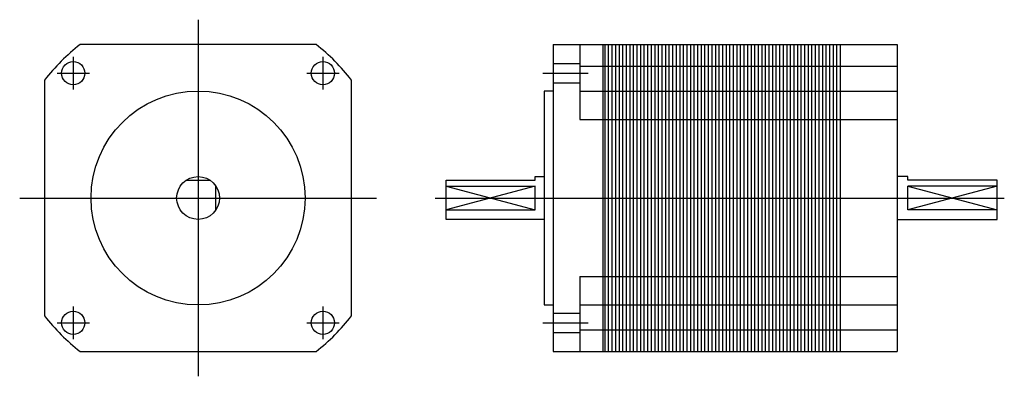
# Model space of a CAD drawing. Extents: x -50 to 226, y -50 to 50.
import ezdxf

# ---------------------------------------------------------------- set-up
doc = ezdxf.new("R2010")
doc.units = 0
doc.header["$LTSCALE"] = 2
doc.linetypes.add('CENTER', pattern=[0])
doc.linetypes.add('HIDDEN', pattern=[0])
doc.layers.get('0').update_dxf_attribs({"linetype": 'CONTINUOUS'})
doc.layers.add('CENTER', color=1, linetype='CENTER')
doc.layers.add('HIDDEN', color=7, linetype='HIDDEN')

msp = doc.modelspace()

# ---------------------------------------------------------------- linework, layer by layer
at = {"color": 0}
for p, q in [((99.5, 43), (99.5, -43)), ((99.5, 43), (196, 43)), ((107, 43), (107, 22)), ((113.5, 43), (113.5, -43)), ((114, 43), (114, -43)), ((115, 43), (115, -43)), ((116, 43), (116, -43)), ((117, 43), (117, -43)), ((118, 43), (118, -43)), ((119, 43), (119, -43)), ((120, 43), (120, -43)), ((121, 43), (121, -43)), ((122, 43), (122, -43)), ((123, 43), (123, -43)), ((124, 43), (124, -43)), ((125, 43), (125, -43)), ((126, 43), (126, -43)), ((127, 43), (127, -43)), ((128, 43), (128, -43)), ((129, 43), (129, -43)), ((130, 43), (130, -43)), ((131, 43), (131, -43)), ((132, 43), (132, -43)), ((133, 43), (133, -43)), ((134, 43), (134, -43)), ((135, 43), (135, -43)), ((136, 43), (136, -43)), ((137, 43), (137, -43)), ((138, 43), (138, -43)), ((139, 43), (139, -43)), ((140, 43), (140, -43)), ((141, 43), (141, -43)), ((142, 43), (142, -43)), ((143, 43), (143, -43)), ((144, 43), (144, -43)), ((145, 43), (145, -43)), ((146, 43), (146, -43)), ((147, 43), (147, -43)), ((148, 43), (148, -43)), ((149, 43), (149, -43)), ((150, 43), (150, -43)), ((151, 43), (151, -43)), ((152, 43), (152, -43)), ((153, 43), (153, -43)), ((154, 43), (154, -43)), ((155, 43), (155, -43)), ((156, 43), (156, -43)), ((157, 43), (157, -43)), ((158, 43), (158, -43)), ((159, 43), (159, -43)), ((160, 43), (160, -43)), ((161, 43), (161, -43)), ((162, 43), (162, -43)), ((163, 43), (163, -43)), ((164, 43), (164, -43)), ((165, 43), (165, -43)), ((166, 43), (166, -43)), ((167, 43), (167, -43)), ((168, 43), (168, -43)), ((169, 43), (169, -43)), ((170, 43), (170, -43)), ((171, 43), (171, -43)), ((172, 43), (172, -43)), ((173, 43), (173, -43)), ((174, 43), (174, -43)), ((175, 43), (175, -43)), ((176, 43), (176, -43)), ((177, 43), (177, -43)), ((178, 43), (178, -43)), ((179, 43), (179, -43)), ((180, 43), (180, -43)), ((196, 43), (196, -43)), ((107, 37), (196, 37)), ((107, 30), (196, 30)), ((107, 22), (196, 22)), ((-3.32, 5), (3.32, 5)), ((5, -3.32), (5, 3.32)), ((69.5, 3.32), (94.5, 3.32)), ((69.5, 3.32), (94.5, -3.32)), ((94.5, 3.32), (69.5, -3.32)), ((94.5, -3.32), (94.5, 3.32)), ((199, 3.32), (224, -3.32)), ((224, 3.32), (199, -3.32)), ((199, -3.32), (199, 3.32)), ((224, 3.32), (199, 3.32)), ((69.5, -3.32), (94.5, -3.32)), ((224, -3.32), (199, -3.32)), ((107, -22), (196, -22)), ((107, -22), (107, -43)), ((107, -30), (196, -30)), ((107, -37), (196, -37)), ((99.5, -43), (196, -43))]:
    msp.add_line(p, q, dxfattribs=at)
for points in [[(33.08, 43), (-33.08, 43)], [(-43, 33.08), (-43, -33.08)], [(43, -33.08), (43, 33.08)], [(99.5, 30), (97, 30), (97, -30), (99.5, -30)], [(97, -6), (69.5, -6), (69.5, 5), (94.5, 5), (94.5, 6), (97, 6)], [(196, -6), (224, -6), (224, 5), (199, 5), (199, 6), (196, 6)], [(-33.08, -43), (33.08, -43)]]:
    msp.add_lwpolyline(points, dxfattribs=at)
for centre, radius in [((-35, 35), 3.25), ((35, 35), 3.25), ((0, 0), 30), ((0, 0), 6), ((-35, -35), 3.25), ((35, -35), 3.25)]:
    msp.add_circle(centre, radius, dxfattribs=at)
for start, end in [(127.5683, 142.4317), (37.5683, 52.4317), (217.5683, 232.4317), (307.5683, 322.4317)]:
    msp.add_arc((0, 0), 54.25, start, end, dxfattribs=at)
at = {"layer": 'CENTER', "color": 0}
for p, q in [((0, 50), (0, -50)), ((-35, 39.54), (-35, 30.46)), ((35, 39.54), (35, 30.46)), ((-39.54, 35), (-30.46, 35)), ((30.46, 35), (39.54, 35)), ((96.66, 35), (109.34, 35)), ((-50, 0), (50, 0)), ((66.5, 0), (226, 0)), ((-35, -30.46), (-35, -39.54)), ((35, -30.46), (35, -39.54)), ((-39.54, -35), (-30.46, -35)), ((30.46, -35), (39.54, -35)), ((96.66, -35), (109.34, -35))]:
    msp.add_line(p, q, dxfattribs=at)
at = {"layer": 'HIDDEN', "color": 0}
for p, q in [((99.5, 37.75), (107, 37.75)), ((99.5, 32.25), (107, 32.25)), ((99.5, -32.25), (107, -32.25)), ((99.5, -37.75), (107, -37.75))]:
    msp.add_line(p, q, dxfattribs=at)

doc.saveas('drawing.dxf')
